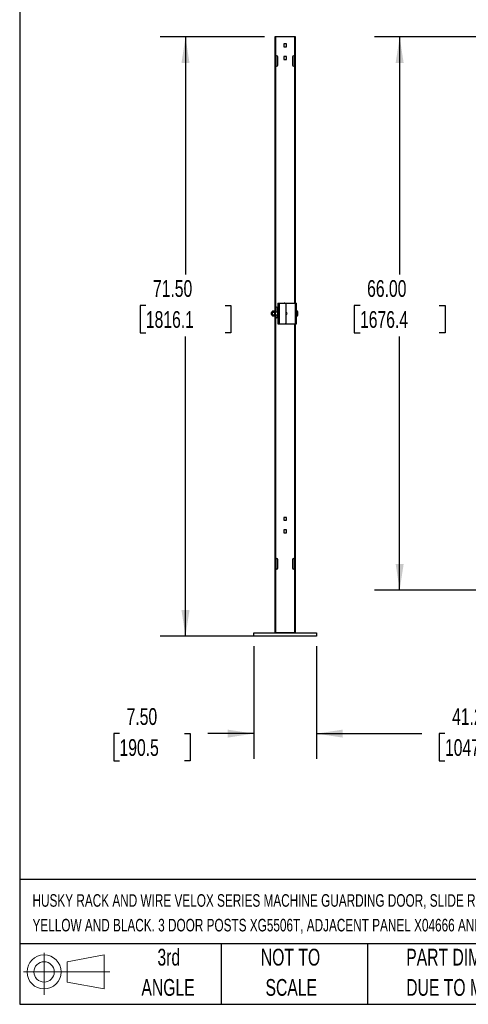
# Model space of a CAD drawing. Header units: inches. Extents: x 0.2 to 10.8, y 0.2 to 8.2.
# Tile 1 of 43: x 0.2 to 2.5, y 0.2 to 5.1. Entities that reach past the tile are written whole.
import ezdxf

# ---------------------------------------------------------------- set-up
doc = ezdxf.new("R2010")
doc.units = ezdxf.units.IN
doc.header["$MEASUREMENT"] = 0
doc.layers.add('DIMENSIONS', color=140, linetype='Continuous', lineweight=25)
doc.layers.add('TEXT', color=140, linetype='Continuous', lineweight=25)
doc.styles.add('SLDTEXTSTYLE0', font='TXT', dxfattribs={"width": 0.7})
doc.dimstyles.new('SLDDIMSTYLE0', dxfattribs={"dimtxt": 0.084961, "dimasz": 0.13, "dimexe": 0, "dimexo": 0.0625, "dimgap": 0.02124, "dimtad": 0, "dimtih": 1, "dimtoh": 1, "dimlfac": 24, "dimrnd": 1e-09, "dimzin": 4, "dimdsep": 46, "dimtxsty": 'SLDTEXTSTYLE0', "dimsah": 1, "dimcen": 0.09, "dimadec": 0, "dimazin": 1, "dimtfac": 1, "dimtofl": 0, "dimtmove": 0, "dimatfit": 3, "dimfxl": 0, "dimfrac": 2, "dimtolj": 1, "dimtzin": 12, "dimarcsym": 0})
doc.dimstyles.new('SLDDIMSTYLE1', dxfattribs={"dimtxt": 0.084961, "dimasz": 0.13, "dimexe": 0, "dimexo": 0.0625, "dimgap": 0.02124, "dimtad": 0, "dimtih": 1, "dimtoh": 1, "dimlfac": 24, "dimrnd": 1e-09, "dimzin": 4, "dimdsep": 46, "dimtxsty": 'SLDTEXTSTYLE0', "dimsah": 1, "dimcen": 0.09, "dimadec": 0, "dimazin": 1, "dimtfac": 1, "dimtmove": 0, "dimatfit": 0, "dimfxl": 0, "dimfrac": 2, "dimtolj": 1, "dimtzin": 12, "dimarcsym": 0})
doc.dimstyles.new('SLDDIMSTYLE2', dxfattribs={"dimtxt": 0.084961, "dimasz": 0.13, "dimexe": 0, "dimexo": 0.0625, "dimgap": 0.02124, "dimtad": 0, "dimtih": 1, "dimtoh": 1, "dimlfac": 24, "dimrnd": 1e-09, "dimzin": 12, "dimdsep": 46, "dimtxsty": 'SLDTEXTSTYLE0', "dimsah": 1, "dimcen": 0.09, "dimadec": 0, "dimazin": 3, "dimtfac": 1, "dimtofl": 0, "dimtmove": 0, "dimatfit": 3, "dimfxl": 0, "dimfrac": 2, "dimtolj": 1, "dimtzin": 12, "dimarcsym": 0})

# ---------------------------------------------------------------- blocks, each defined once
blk = doc.blocks.new('Block11')
at = {"color": 7, "linetype": 'Continuous', "lineweight": 18}
for p, q in [((0.1019, 0.2091), (0.1019, 0)), ((0.2157, 0.1641), (0.4006, 0.1981)), ((0.4006, 0.1981), (0.4006, 0.0288)), ((0.2157, 0.0628), (0.2157, 0.1641)), ((0, 0.1135), (0.4281, 0.1135)), ((0.2157, 0.0628), (0.4006, 0.0288))]:
    blk.add_line(p, q, dxfattribs=at)
for radius in [0.0846, 0.0506]:
    blk.add_circle((0.1019, 0.1135), radius, dxfattribs=at)
blk = doc.blocks.new('Block12')
at = {"color": 7, "linetype": 'Continuous'}
blk.add_blockref('Block11', (0, 0), dxfattribs=at)
blk = doc.blocks.new('_D')
at = {"layer": 'DIMENSIONS'}
for p, q in [((2.5233, 5.0601), (2.0124, 5.0601)), ((2.1374, 5.0601), (2.1374, 3.8786)), ((1.9404, 3.7246), (1.9119, 3.7246)), ((1.9119, 3.7246), (1.9119, 3.5895)), ((2.3343, 3.7246), (2.3628, 3.7246)), ((2.3628, 3.7246), (2.3628, 3.5895)), ((1.9119, 3.5895), (1.9404, 3.5895)), ((2.3628, 3.5895), (2.3343, 3.5895)), ((2.1374, 2.3101), (2.1374, 3.5705)), ((2.5233, 2.3101), (2.0124, 2.3101))]:
    blk.add_line(p, q, dxfattribs=at)
for points in [[(2.1374, 5.0601), (2.1174, 4.9301), (2.1574, 4.9301)], [(2.1374, 2.3101), (2.1574, 2.4401), (2.1174, 2.4401)]]:
    blk.add_solid(points, dxfattribs=at)
at = {"layer": 'DIMENSIONS', "char_height": 0.08333, "attachment_point": 1, "style": 'SLDTEXTSTYLE0'}
for s, insert in [('66.00', (1.9758, 3.851)), ('1676.4', (1.9404, 3.697))]:
    blk.add_mtext(s, dxfattribs=dict(at, insert=insert))
blk = doc.blocks.new('_D_1')
at = {"layer": 'DIMENSIONS'}
for p, q in [((1.4666, 5.0601), (0.9485, 5.0601)), ((1.0735, 5.0601), (1.0735, 3.8786)), ((0.8766, 3.7246), (0.848, 3.7246)), ((0.848, 3.7246), (0.848, 3.5895)), ((1.2704, 3.7246), (1.2989, 3.7246)), ((1.2989, 3.7246), (1.2989, 3.5895)), ((0.848, 3.5895), (0.8766, 3.5895)), ((1.2989, 3.5895), (1.2704, 3.5895)), ((1.0735, 2.081), (1.0735, 3.5705)), ((1.5317, 2.081), (0.9485, 2.081))]:
    blk.add_line(p, q, dxfattribs=at)
for points in [[(1.0735, 5.0601), (1.0535, 4.9301), (1.0935, 4.9301)], [(1.0735, 2.081), (1.0935, 2.211), (1.0535, 2.211)]]:
    blk.add_solid(points, dxfattribs=at)
at = {"layer": 'DIMENSIONS', "char_height": 0.08333, "attachment_point": 1, "style": 'SLDTEXTSTYLE0'}
for s, insert in [('71.50', (0.9119, 3.851)), ('1816.1', (0.8766, 3.697))]:
    blk.add_mtext(s, dxfattribs=dict(at, insert=insert))
blk = doc.blocks.new('_D_2')
at = {"layer": 'DIMENSIONS'}
for p, q in [((1.4124, 2.031), (1.4124, 1.471)), ((1.7249, 2.031), (1.7249, 1.471)), ((0.7457, 1.596), (0.7172, 1.596)), ((0.7172, 1.596), (0.7172, 1.461)), ((1.0689, 1.596), (1.0974, 1.596)), ((1.0974, 1.596), (1.0974, 1.461)), ((1.4124, 1.596), (1.184, 1.596)), ((1.7249, 1.596), (1.9749, 1.596)), ((0.7172, 1.461), (0.7457, 1.461)), ((1.0974, 1.461), (1.0689, 1.461))]:
    blk.add_line(p, q, dxfattribs=at)
for points in [[(1.4124, 1.596), (1.2824, 1.616), (1.2824, 1.576)], [(1.7249, 1.596), (1.8549, 1.576), (1.8549, 1.616)]]:
    blk.add_solid(points, dxfattribs=at)
at = {"layer": 'DIMENSIONS', "char_height": 0.08333, "attachment_point": 1, "style": 'SLDTEXTSTYLE0'}
for s, insert in [('7.50', (0.7811, 1.7225)), ('190.5', (0.7457, 1.5684))]:
    blk.add_mtext(s, dxfattribs=dict(at, insert=insert))
blk = doc.blocks.new('_D_3')
at = {"layer": 'DIMENSIONS'}
for p, q in [((1.7249, 2.031), (1.7249, 1.471)), ((3.4437, 2.031), (3.4437, 1.471)), ((1.7249, 1.596), (2.2474, 1.596)), ((2.3626, 1.596), (2.334, 1.596)), ((2.334, 1.596), (2.334, 1.461)), ((2.7564, 1.596), (2.7849, 1.596)), ((2.7849, 1.596), (2.7849, 1.461)), ((3.4437, 1.596), (2.8715, 1.596)), ((2.334, 1.461), (2.3626, 1.461)), ((2.7849, 1.461), (2.7564, 1.461))]:
    blk.add_line(p, q, dxfattribs=at)
for points in [[(1.7249, 1.596), (1.8549, 1.576), (1.8549, 1.616)], [(3.4437, 1.596), (3.3137, 1.616), (3.3137, 1.576)]]:
    blk.add_solid(points, dxfattribs=at)
at = {"layer": 'DIMENSIONS', "char_height": 0.08333, "attachment_point": 1, "style": 'SLDTEXTSTYLE0'}
for s, insert in [('41.25', (2.3979, 1.7225)), ('1047.8', (2.3626, 1.5684))]:
    blk.add_mtext(s, dxfattribs=dict(at, insert=insert))

msp = doc.modelspace()

# ---------------------------------------------------------------- linework, layer by layer
for p, q in [((1.51661, 5.06014), (1.51661, 2.09659)), ((1.52161, 5.06014), (1.51661, 5.06014)), ((1.52161, 4.96639), (1.52161, 5.06014)), ((1.61577, 5.06014), (1.52161, 5.06014)), ((1.61577, 5.06014), (1.61577, 4.96639)), ((1.62077, 5.06014), (1.61577, 5.06014)), ((1.62077, 3.73722), (1.62077, 5.06014)), ((1.57585, 5.02563), (1.56153, 5.02563)), ((1.56153, 5.02563), (1.56153, 5.01131)), ((1.56153, 5.01131), (1.57585, 5.01131)), ((1.57585, 5.01131), (1.57585, 5.02563)), ((1.52077, 4.96639), (1.52161, 4.96639)), ((1.52077, 4.9143), (1.52077, 4.96639)), ((1.52619, 4.96639), (1.52161, 4.96639)), ((1.52161, 4.96639), (1.52161, 4.9143)), ((1.53161, 4.91972), (1.53161, 4.96097)), ((1.57585, 4.96313), (1.56153, 4.96313)), ((1.56153, 4.96313), (1.56153, 4.94881)), ((1.56153, 4.94881), (1.57585, 4.94881)), ((1.57585, 4.94881), (1.57585, 4.96313)), ((1.60577, 4.96097), (1.60577, 4.91972)), ((1.61577, 4.96639), (1.61119, 4.96639)), ((1.61577, 4.96639), (1.61661, 4.96639)), ((1.61577, 4.9143), (1.61577, 4.96639)), ((1.61661, 4.96639), (1.61661, 4.9143)), ((1.52161, 4.9143), (1.52077, 4.9143)), ((1.52161, 3.71639), (1.52161, 4.9143)), ((1.52161, 4.9143), (1.52619, 4.9143)), ((1.61119, 4.9143), (1.61577, 4.9143)), ((1.61661, 4.9143), (1.61577, 4.9143)), ((1.61577, 4.9143), (1.61577, 3.73722)), ((1.53223, 3.73722), (1.53223, 3.63305)), ((1.53223, 3.73722), (1.54004, 3.73722)), ((1.54004, 3.63305), (1.54004, 3.73722)), ((1.54004, 3.73722), (1.56348, 3.73722)), ((1.56348, 3.73722), (1.61817, 3.73722)), ((1.5739, 3.64347), (1.5739, 3.7268)), ((1.61817, 3.73722), (1.61817, 3.63305)), ((1.61817, 3.73722), (1.62494, 3.73722)), ((1.62494, 3.63305), (1.62494, 3.73722)), ((1.50119, 3.69175), (1.49994, 3.6905)), ((1.49994, 3.67977), (1.49994, 3.6905)), ((1.49994, 3.67977), (1.50119, 3.67852)), ((1.50489, 3.69175), (1.50119, 3.69175)), ((1.50119, 3.69175), (1.50119, 3.67852)), ((1.50119, 3.67852), (1.50489, 3.67852)), ((1.50582, 3.69716), (1.50489, 3.69555)), ((1.50489, 3.69555), (1.50489, 3.69416)), ((1.50489, 3.69416), (1.50489, 3.68514)), ((1.50489, 3.68514), (1.50489, 3.67612)), ((1.50489, 3.67612), (1.50489, 3.67472)), ((1.50489, 3.67472), (1.50582, 3.67311)), ((1.51494, 3.69716), (1.50582, 3.69716)), ((1.50582, 3.69115), (1.51494, 3.69115)), ((1.50582, 3.67912), (1.51494, 3.67912)), ((1.50582, 3.67311), (1.51494, 3.67311)), ((1.51661, 3.69946), (1.51494, 3.69946)), ((1.51494, 3.69946), (1.51494, 3.67081)), ((1.52077, 3.71639), (1.52161, 3.71639)), ((1.52077, 3.6643), (1.52077, 3.71639)), ((1.53161, 3.69175), (1.52077, 3.69175)), ((1.52077, 3.67852), (1.53161, 3.67852)), ((1.52619, 3.71639), (1.52161, 3.71639)), ((1.52161, 3.71639), (1.52161, 3.69175)), ((1.52161, 3.67852), (1.52161, 3.6643)), ((1.53161, 3.66972), (1.53161, 3.71097)), ((1.57447, 3.68514), (1.5739, 3.68612)), ((1.5739, 3.68514), (1.57447, 3.68514)), ((1.5739, 3.68415), (1.57447, 3.68514)), ((1.62619, 3.67037), (1.62619, 3.6999)), ((1.51494, 3.67081), (1.51661, 3.67081)), ((1.52161, 3.6643), (1.52077, 3.6643)), ((1.52161, 2.46639), (1.52161, 3.6643)), ((1.52161, 3.6643), (1.52619, 3.6643)), ((1.53223, 3.63305), (1.54004, 3.63305)), ((1.54004, 3.63305), (1.56348, 3.63305)), ((1.56348, 3.63305), (1.61817, 3.63305)), ((1.61577, 3.63305), (1.61577, 2.46639)), ((1.61817, 3.63305), (1.62494, 3.63305)), ((1.62077, 2.09659), (1.62077, 3.63305)), ((1.57585, 2.67146), (1.56153, 2.67146)), ((1.56153, 2.67146), (1.56153, 2.65714)), ((1.56153, 2.65714), (1.57585, 2.65714)), ((1.57585, 2.65714), (1.57585, 2.67146)), ((1.56153, 2.60896), (1.56153, 2.59464)), ((1.57585, 2.60896), (1.56153, 2.60896)), ((1.57585, 2.59464), (1.57585, 2.60896)), ((1.56153, 2.59464), (1.57585, 2.59464)), ((1.52077, 2.46639), (1.52161, 2.46639)), ((1.52077, 2.4143), (1.52077, 2.46639)), ((1.52619, 2.46639), (1.52161, 2.46639)), ((1.52161, 2.46639), (1.52161, 2.4143)), ((1.53161, 2.41972), (1.53161, 2.46097)), ((1.60577, 2.46097), (1.60577, 2.41972)), ((1.61577, 2.46639), (1.61119, 2.46639)), ((1.61577, 2.46639), (1.61661, 2.46639)), ((1.61577, 2.4143), (1.61577, 2.46639)), ((1.61661, 2.46639), (1.61661, 2.4143)), ((1.52161, 2.4143), (1.52077, 2.4143)), ((1.52161, 2.09659), (1.52161, 2.4143)), ((1.52161, 2.4143), (1.52619, 2.4143)), ((1.61119, 2.4143), (1.61577, 2.4143)), ((1.61577, 2.4143), (1.61577, 2.09659)), ((1.61661, 2.4143), (1.61577, 2.4143)), ((1.41244, 2.09659), (1.72494, 2.09659)), ((1.41244, 2.08097), (1.41244, 2.09659)), ((1.72494, 2.08097), (1.41244, 2.08097)), ((1.61577, 2.09659), (1.52161, 2.09659)), ((1.72494, 2.09659), (1.72494, 2.08097))]:
    msp.add_line(p, q)
for centre, radius, start, end in [((1.52619, 4.96097), 0.00542, 0, 90), ((1.61119, 4.96097), 0.00542, 90, 180), ((1.52619, 4.91972), 0.00542, 270, 0), ((1.61119, 4.91972), 0.00542, 180, 270), ((1.56348, 3.7268), 0.01042, 0, 90), ((1.52619, 3.71097), 0.00542, 0, 90), ((1.57286, 3.68514), 0.00521, 281.53696, 78.46304), ((1.62567, 3.69938), 0.000733, 44.76533, 180), ((1.61131, 3.68514), 0.02096, 315.23467, 44.76533), ((1.52619, 3.66972), 0.00542, 270, 0), ((1.56348, 3.64347), 0.01042, 270, 0), ((1.62567, 3.67089), 0.000733, 180, 315.23467), ((1.52619, 2.46097), 0.00542, 0, 90), ((1.61119, 2.46097), 0.00542, 90, 180), ((1.52619, 2.41972), 0.00542, 270, 0), ((1.61119, 2.41972), 0.00542, 180, 270)]:
    msp.add_arc(centre, radius, start, end)
for points in [[(1.50582, 3.69716), (1.50525, 3.69618), (1.50489, 3.69518), (1.50489, 3.69416)], [(1.50489, 3.69416), (1.50489, 3.69313), (1.50525, 3.69213), (1.50582, 3.69115)], [(1.50582, 3.69115), (1.50525, 3.68919), (1.50489, 3.68719), (1.50489, 3.68514)], [(1.50489, 3.68514), (1.50489, 3.68308), (1.50525, 3.68109), (1.50582, 3.67912)], [(1.50582, 3.67912), (1.50525, 3.67814), (1.50489, 3.67714), (1.50489, 3.67612)], [(1.50489, 3.67612), (1.50489, 3.67509), (1.50525, 3.67409), (1.50582, 3.67311)]]:
    msp.add_open_spline(points, degree=3)
at = {"layer": 'TEXT'}
for p, q in [((0.25, 8.25), (0.25, 0.25)), ((10.75, 0.87111), (0.25, 0.87111)), ((10.75, 0.55), (0.25, 0.55)), ((1.25, 0.55), (1.25, 0.25)), ((1.97684, 0.55), (1.97684, 0.25)), ((0.25, 0.25), (10.75, 0.25))]:
    msp.add_line(p, q, dxfattribs=at)

# ---------------------------------------------------------------- block references
msp.add_blockref('Block12', (0.26921, 0.2974), dxfattribs=at)

# ---------------------------------------------------------------- texts
at = {"layer": 'TEXT', "style": 'SLDTEXTSTYLE0'}
for s, insert, char_height, attachment_point in [('HUSKY RACK AND WIRE VELOX SERIES MACHINE GUARDING DOOR, SLIDE RIGHT OPEN, 48 X 72 IN, 2 X 2IN GRID, CARBON STEEL,', (0.31361, 0.79762), 0.0625, 1), ('YELLOW AND BLACK. 3 DOOR POSTS XG5506T, ADJACENT PANEL X04666 AND MOUNTING HARDWARE INCLUDED.', (0.31361, 0.67492), 0.0625, 1), ('3rd', (0.99065, 0.52614), 0.083333, 2), ('NOT TO', (1.59511, 0.52614), 0.083333, 2), ('PART DIMENSIONS MAY DIFFER SLIGHTLY', (2.17005, 0.52614), 0.0833333, 1), ('ANGLE', (0.98681, 0.37566), 0.083333, 2), ('SCALE', (1.5989, 0.37566), 0.083333, 2), ("DUE TO MANUFACTURER'S VARIANCES", (2.17005, 0.37566), 0.0833333, 1)]:
    msp.add_mtext(s, dxfattribs=dict(at, insert=insert, char_height=char_height, attachment_point=attachment_point))

# ---------------------------------------------------------------- dimensions: what is measured, and where the dimension line sits
at = {"layer": 'DIMENSIONS'}
for base, p1, p2, picture, middle in [((1.07349, 2.08097), (1.51661, 5.06014), (1.58171, 2.08097), '_D_1', (1.07349, 3.72456)), ((2.13735, 2.31014), (2.5733, 5.06014), (2.5733, 2.31014), '_D', (2.13735, 3.72456))]:
    dim = msp.add_linear_dim(base=base, p1=p1, p2=p2, angle=90, dimstyle='SLDDIMSTYLE0', dxfattribs=at)
    dim.commit()
    dim.dimension.update_dxf_attribs({"geometry": picture, "text_midpoint": middle, "dimtype": 160})
for base, p2, dimstyle, picture, middle in [((1.41244, 1.59605), (1.41244, 2.08097), 'SLDDIMSTYLE1', '_D_2', (0.9073, 1.59605)), ((3.44369, 1.59605), (3.44369, 2.08097), 'SLDDIMSTYLE2', '_D_3', (2.55948, 1.59605))]:
    dim = msp.add_linear_dim(base=base, p1=(1.72494, 2.08097), p2=p2, dimstyle=dimstyle, dxfattribs=at)
    dim.commit()
    dim.dimension.update_dxf_attribs({"geometry": picture, "text_midpoint": middle, "dimtype": 160})

doc.saveas('drawing.dxf')
